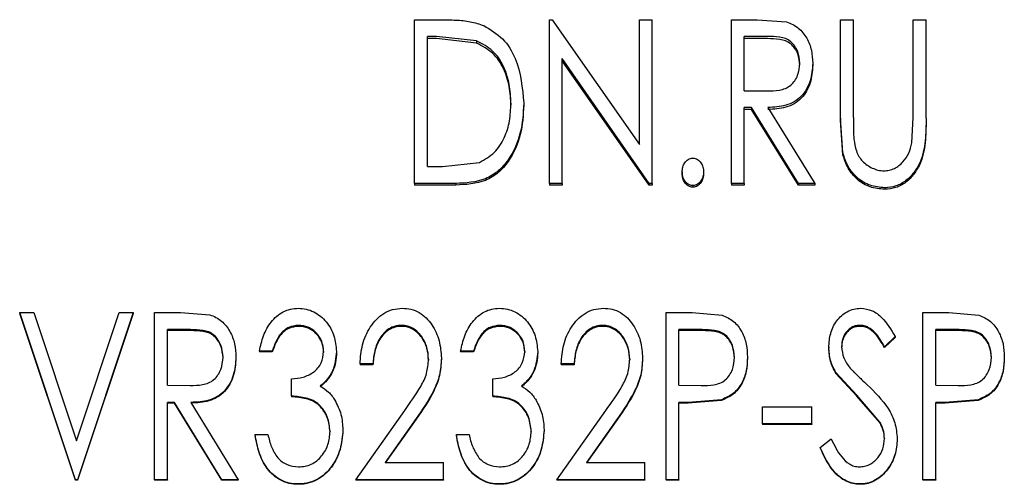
# Model space of a CAD drawing. Header units: millimetres. Extents: x 0 to 840, y 0 to 594.
# Tile 5 of 9: x 190 to 243, y 326 to 351. Entities that reach past the tile are written whole.
import ezdxf

# ---------------------------------------------------------------- set-up
doc = ezdxf.new("R2010")
doc.units = ezdxf.units.MM
doc.header["$LTSCALE"] = 2

msp = doc.modelspace()

# ---------------------------------------------------------------- linework, layer by layer
at = {"color": 7, "linetype": 'Continuous', "lineweight": 25}
for p, q in [((210.845, 341.914), (210.845, 350.743)), ((210.845, 350.743), (212.292, 350.743)), ((218.114, 341.914), (218.114, 350.743)), ((218.114, 350.743), (218.26, 350.743)), ((218.26, 350.743), (222.96, 344.023)), ((222.96, 344.023), (222.96, 350.743)), ((222.96, 350.743), (223.652, 350.743)), ((223.652, 341.914), (223.652, 350.743)), ((227.922, 350.743), (229.319, 350.743)), ((227.922, 341.914), (227.922, 350.743)), ((229.319, 350.743), (230.9, 350.624)), ((233.806, 350.743), (234.499, 350.743)), ((233.806, 345.428), (233.806, 350.743)), ((234.499, 345.471), (234.499, 350.743)), ((237.729, 345.471), (237.729, 350.743)), ((237.729, 350.743), (238.422, 350.743)), ((238.422, 345.428), (238.422, 350.743)), ((211.537, 342.826), (211.537, 349.845)), ((212.031, 349.845), (211.537, 349.845)), ((214.187, 349.599), (212.031, 349.845)), ((229.867, 349.845), (228.614, 349.845)), ((228.614, 346.913), (228.614, 349.845)), ((212.031, 349.723), (211.537, 349.723)), ((214.187, 349.478), (212.031, 349.723)), ((214.187, 349.599), (214.187, 349.478)), ((229.867, 349.723), (228.614, 349.723)), ((223.496, 341.914), (218.806, 348.644)), ((218.806, 341.914), (218.806, 348.644)), ((223.496, 341.826), (218.806, 348.527)), ((231.614, 348.283), (231.614, 348.399)), ((232.306, 348.397), (232.306, 348.281)), ((228.614, 346.913), (229.838, 346.901)), ((216.037, 346.238), (216.037, 346.131)), ((216.729, 346.236), (216.729, 346.13)), ((229.003, 346.008), (228.614, 346.008)), ((228.614, 341.914), (228.614, 346.008)), ((229.003, 345.902), (228.614, 345.902)), ((229.003, 346.008), (229.003, 345.902)), ((231.54, 341.914), (229.003, 346.008)), ((231.54, 341.826), (229.003, 345.902)), ((229.885, 346.008), (232.422, 341.914)), ((233.934, 343.561), (233.806, 345.428)), ((233.806, 345.428), (233.806, 345.326)), ((233.934, 343.466), (233.806, 345.326)), ((234.499, 345.471), (234.499, 345.368)), ((237.657, 344.096), (237.729, 345.471)), ((238.422, 345.428), (238.422, 345.326)), ((233.934, 343.561), (233.934, 343.466)), ((212.343, 342.826), (214.349, 343.052)), ((211.537, 342.826), (212.343, 342.826)), ((225.268, 342.541), (225.268, 342.451)), ((226.422, 342.541), (226.422, 342.451)), ((213.068, 341.914), (210.845, 341.914)), ((210.845, 341.914), (210.845, 341.826)), ((213.068, 341.826), (210.845, 341.826)), ((213.068, 341.914), (213.068, 341.826)), ((218.806, 341.914), (218.114, 341.914)), ((218.114, 341.914), (218.114, 341.826)), ((218.806, 341.826), (218.114, 341.826)), ((218.806, 341.914), (218.806, 341.826)), ((223.496, 341.914), (223.496, 341.826)), ((223.652, 341.914), (223.496, 341.914)), ((223.652, 341.826), (223.496, 341.826)), ((223.652, 341.914), (223.652, 341.826)), ((228.614, 341.914), (227.922, 341.914)), ((227.922, 341.914), (227.922, 341.826)), ((228.614, 341.826), (227.922, 341.826)), ((228.614, 341.914), (228.614, 341.826)), ((231.54, 341.914), (231.54, 341.826)), ((232.422, 341.914), (231.54, 341.914)), ((232.422, 341.826), (231.54, 341.826)), ((232.422, 341.914), (232.422, 341.826)), ((225.845, 341.8), (225.845, 341.713)), ((236.184, 341.685), (236.184, 341.599)), ((189.556, 334.958), (190.31, 334.958)), ((192.556, 325.946), (189.556, 334.958)), ((189.556, 334.958), (189.556, 334.901)), ((190.31, 334.958), (192.614, 328.042)), ((192.614, 328.042), (194.918, 334.958)), ((195.672, 334.958), (192.672, 325.946)), ((194.918, 334.958), (195.672, 334.958)), ((195.672, 334.958), (195.672, 334.901)), ((196.825, 334.958), (198.223, 334.958)), ((196.825, 325.946), (196.825, 334.958)), ((198.223, 334.958), (199.804, 334.835)), ((224.402, 334.958), (225.8, 334.958)), ((224.402, 325.946), (224.402, 334.958)), ((225.8, 334.958), (227.422, 334.823)), ((238.249, 334.958), (239.646, 334.958)), ((238.249, 325.946), (238.249, 334.958)), ((239.646, 334.958), (241.268, 334.823)), ((192.556, 325.928), (189.556, 334.901)), ((195.672, 334.901), (192.672, 325.928)), ((198.771, 334.036), (197.518, 334.036)), ((197.518, 331.036), (197.518, 334.036)), ((198.771, 333.983), (197.518, 333.983)), ((204.583, 334.267), (204.583, 334.213)), ((210.145, 334.267), (210.145, 334.213)), ((215.429, 334.267), (215.429, 334.213)), ((220.991, 334.267), (220.991, 334.213)), ((226.353, 334.036), (225.095, 334.036)), ((225.095, 331.036), (225.095, 334.036)), ((226.353, 333.983), (225.095, 333.983)), ((234.857, 334.267), (234.857, 334.213)), ((240.199, 334.036), (238.941, 334.036)), ((238.941, 331.036), (238.941, 334.036)), ((240.199, 333.983), (238.941, 333.983)), ((236.749, 333.667), (236.181, 333.114)), ((236.749, 333.616), (236.181, 333.065)), ((236.749, 333.667), (236.749, 333.616)), ((203.172, 332.883), (202.479, 332.883)), ((202.479, 332.883), (202.479, 332.835)), ((203.172, 332.835), (202.479, 332.835)), ((203.172, 332.883), (203.172, 332.835)), ((205.941, 332.856), (205.941, 332.808)), ((206.633, 332.852), (206.633, 332.805)), ((214.018, 332.883), (213.325, 332.883)), ((213.325, 332.883), (213.325, 332.835)), ((214.018, 332.835), (213.325, 332.835)), ((214.018, 332.883), (214.018, 332.835)), ((216.787, 332.856), (216.787, 332.808)), ((217.479, 332.852), (217.479, 332.805)), ((233.172, 333.09), (233.172, 333.042)), ((233.864, 333.128), (233.864, 333.079)), ((236.181, 333.114), (236.181, 333.065)), ((200.518, 332.509), (200.518, 332.555)), ((201.21, 332.553), (201.21, 332.507)), ((211.595, 332.443), (211.595, 332.397)), ((212.287, 332.495), (212.287, 332.449)), ((222.441, 332.443), (222.441, 332.397)), ((223.133, 332.495), (223.133, 332.449)), ((228.095, 332.496), (228.095, 332.542)), ((228.787, 332.546), (228.787, 332.5)), ((241.941, 332.496), (241.941, 332.542)), ((208.595, 332.191), (207.902, 332.191)), ((207.902, 332.191), (207.902, 332.146)), ((208.595, 332.146), (207.902, 332.146)), ((208.595, 332.191), (208.595, 332.146)), ((219.441, 332.191), (218.749, 332.191)), ((218.749, 332.191), (218.749, 332.146)), ((219.441, 332.146), (218.749, 332.146)), ((219.441, 332.191), (219.441, 332.146)), ((204.21, 330.458), (204.21, 331.382)), ((215.056, 330.458), (215.056, 331.382)), ((234.684, 330.494), (233.556, 331.72)), ((233.556, 331.72), (233.556, 331.677)), ((234.684, 330.457), (233.556, 331.677)), ((197.518, 331.036), (198.742, 331.023)), ((225.095, 331.036), (226.299, 331.016)), ((238.941, 331.036), (240.145, 331.016)), ((204.21, 330.458), (204.21, 330.421)), ((215.056, 330.458), (215.056, 330.421)), ((227.386, 330.26), (225.598, 330.111)), ((227.386, 330.223), (225.598, 330.076)), ((227.386, 330.26), (227.386, 330.223)), ((235.925, 329.056), (234.684, 330.494)), ((235.925, 329.025), (234.684, 330.457)), ((241.232, 330.26), (239.444, 330.111)), ((241.232, 330.223), (239.444, 330.076)), ((241.232, 330.26), (241.232, 330.223)), ((197.907, 330.111), (197.518, 330.111)), ((197.518, 325.946), (197.518, 330.111)), ((197.907, 330.076), (197.518, 330.076)), ((200.444, 325.946), (197.907, 330.111)), ((197.907, 330.111), (197.907, 330.076)), ((200.444, 325.928), (197.907, 330.076)), ((198.789, 330.111), (201.325, 325.946)), ((207.672, 325.946), (210.309, 329.682)), ((218.518, 325.946), (221.155, 329.682)), ((225.598, 330.111), (225.095, 330.111)), ((225.095, 325.946), (225.095, 330.111)), ((225.598, 330.076), (225.095, 330.076)), ((229.595, 329.88), (232.249, 329.88)), ((229.595, 328.955), (229.595, 329.88)), ((232.249, 328.955), (232.249, 329.88)), ((239.444, 330.111), (238.941, 330.111)), ((238.941, 325.946), (238.941, 330.111)), ((239.444, 330.076), (238.941, 330.076)), ((210.931, 329.237), (209.262, 326.872)), ((210.931, 329.205), (209.262, 326.85)), ((221.777, 329.237), (220.108, 326.872)), ((221.777, 329.205), (220.108, 326.85)), ((206.287, 328.55), (206.287, 328.521)), ((206.979, 328.628), (206.979, 328.599)), ((217.133, 328.55), (217.133, 328.521)), ((217.825, 328.628), (217.825, 328.599)), ((229.595, 328.955), (229.595, 328.924)), ((232.249, 328.955), (229.595, 328.955)), ((232.249, 328.924), (229.595, 328.924)), ((232.249, 328.955), (232.249, 328.924)), ((235.925, 329.056), (235.925, 329.025)), ((202.249, 328.377), (202.249, 328.349)), ((202.249, 328.377), (202.941, 328.377)), ((213.095, 328.377), (213.095, 328.349)), ((213.095, 328.377), (213.787, 328.377)), ((232.71, 327.688), (233.301, 328.145)), ((236.172, 328.171), (236.172, 328.143)), ((236.864, 328.158), (236.864, 328.131)), ((232.71, 327.688), (232.71, 327.663)), ((209.262, 326.872), (212.402, 326.872)), ((212.402, 325.946), (212.402, 326.872)), ((220.108, 326.872), (223.249, 326.872)), ((223.249, 325.946), (223.249, 326.872)), ((192.556, 325.946), (192.556, 325.928)), ((192.672, 325.946), (192.556, 325.946)), ((192.672, 325.928), (192.556, 325.928)), ((192.672, 325.946), (192.672, 325.928)), ((197.518, 325.946), (196.825, 325.946)), ((196.825, 325.946), (196.825, 325.928)), ((197.518, 325.928), (196.825, 325.928)), ((197.518, 325.946), (197.518, 325.928)), ((201.325, 325.946), (200.444, 325.946)), ((200.444, 325.946), (200.444, 325.928)), ((201.325, 325.928), (200.444, 325.928)), ((201.325, 325.946), (201.325, 325.928)), ((212.402, 325.946), (207.672, 325.946)), ((207.672, 325.946), (207.672, 325.928)), ((212.402, 325.928), (207.672, 325.928)), ((212.402, 325.946), (212.402, 325.928)), ((218.518, 325.946), (218.518, 325.928)), ((223.249, 325.946), (218.518, 325.946)), ((223.249, 325.928), (218.518, 325.928)), ((223.249, 325.946), (223.249, 325.928)), ((225.095, 325.946), (224.402, 325.946)), ((224.402, 325.946), (224.402, 325.928)), ((225.095, 325.928), (224.402, 325.928)), ((225.095, 325.946), (225.095, 325.928)), ((238.249, 325.946), (238.249, 325.928)), ((238.941, 325.946), (238.249, 325.946)), ((238.941, 325.928), (238.249, 325.928)), ((238.941, 325.946), (238.941, 325.928)), ((204.571, 325.714), (204.571, 325.697)), ((215.417, 325.714), (215.417, 325.697)), ((234.852, 325.714), (234.852, 325.697))]:
    msp.add_line(p, q, dxfattribs=at)
for points, knots in [([(212.292, 350.743), (212.552, 350.738), (213.071, 350.73), (213.843, 350.664), (214.329, 350.505), (214.568, 350.427)], [0, 0, 0, 0, 0.337825, 0.674875, 1, 1, 1, 1]), ([(214.568, 350.427), (214.93, 350.212), (215.654, 349.781), (216.544, 348.314), (216.655, 347.066), (216.729, 346.236)], [0, 0, 0, 0, 0.251944, 0.502442, 1, 1, 1, 1]), ([(230.9, 350.624), (231.013, 350.584), (231.238, 350.504), (231.633, 350.234), (232.011, 349.769), (232.269, 349.101), (232.294, 348.632), (232.306, 348.397)], [0, 0, 0, 0, 0.126777, 0.252967, 0.502821, 0.751371, 1, 1, 1, 1]), ([(231.614, 348.399), (231.592, 348.615), (231.56, 348.939), (231.35, 349.32), (231.136, 349.569), (230.848, 349.737), (230.417, 349.832), (230.087, 349.84), (229.867, 349.845)], [0, 0, 0, 0, 0.246332, 0.370486, 0.495096, 0.620432, 0.746751, 1, 1, 1, 1]), ([(216.037, 346.238), (216.022, 346.578), (215.992, 347.258), (215.677, 348.232), (215.107, 349.119), (214.495, 349.439), (214.187, 349.599)], [0, 0, 0, 0, 0.249678, 0.499009, 0.748779, 1, 1, 1, 1]), ([(216.037, 346.131), (216.022, 346.47), (215.992, 347.147), (215.677, 348.118), (215.107, 349.001), (214.494, 349.319), (214.187, 349.478)], [0, 0, 0, 0, 0.249372, 0.498493, 0.748311, 1, 1, 1, 1]), ([(231.614, 348.283), (231.592, 348.498), (231.56, 348.821), (231.35, 349.201), (231.136, 349.448), (230.848, 349.616), (230.417, 349.71), (230.087, 349.718), (229.867, 349.723)], [0, 0, 0, 0, 0.24577, 0.369745, 0.494294, 0.619733, 0.746264, 1, 1, 1, 1]), ([(229.838, 346.901), (230.063, 346.906), (230.401, 346.914), (230.84, 347.024), (231.129, 347.199), (231.352, 347.448), (231.56, 347.843), (231.592, 348.176), (231.614, 348.399)], [0, 0, 0, 0, 0.252955, 0.379156, 0.504626, 0.627658, 0.751103, 1, 1, 1, 1]), ([(232.306, 348.397), (232.284, 348.075), (232.251, 347.592), (231.988, 347), (231.703, 346.603), (231.317, 346.297), (230.706, 346.047), (230.214, 346.023), (229.885, 346.008)], [0, 0, 0, 0, 0.24701, 0.371331, 0.4961, 0.621899, 0.74747, 1, 1, 1, 1]), ([(232.306, 348.281), (232.284, 347.961), (232.251, 347.479), (231.988, 346.89), (231.703, 346.495), (231.317, 346.19), (230.706, 345.942), (230.214, 345.918), (229.885, 345.902)], [0, 0, 0, 0, 0.2464906, 0.3706267, 0.4953144, 0.621102, 0.7469355, 1, 1, 1, 1]), ([(216.729, 346.236), (216.698, 345.703), (216.636, 344.635), (216.078, 343.384), (215.384, 342.558), (214.439, 341.986), (213.616, 341.943), (213.068, 341.914)], [0, 0, 0, 0, 0.2481421, 0.4970369, 0.6226046, 0.7483549, 1, 1, 1, 1]), ([(216.729, 346.13), (216.698, 345.599), (216.636, 344.535), (216.078, 343.29), (215.383, 342.467), (214.438, 341.898), (213.616, 341.855), (213.068, 341.826)], [0, 0, 0, 0, 0.2476821, 0.4962832, 0.6218511, 0.7477633, 1, 1, 1, 1]), ([(214.349, 343.052), (214.632, 343.211), (215.196, 343.528), (215.713, 344.368), (215.998, 345.283), (216.024, 345.92), (216.037, 346.238)], [0, 0, 0, 0, 0.250986, 0.501248, 0.750835, 1, 1, 1, 1]), ([(234.499, 345.471), (234.498, 345.275), (234.498, 345.066), (234.504, 344.774), (234.507, 344.578), (234.52, 344.394), (234.527, 344.293)], [0, 0, 0, 0, 0.499761, 0.530767, 0.743064, 1, 1, 1, 1]), ([(238.422, 345.428), (238.413, 345.024), (238.396, 344.216), (238.205, 343.197), (237.774, 342.498), (237.352, 342.05), (236.803, 341.736), (236.391, 341.702), (236.184, 341.685)], [0, 0, 0, 0, 0.249001, 0.49781, 0.622967, 0.748436, 0.874021, 1, 1, 1, 1]), ([(238.422, 345.326), (238.413, 344.923), (238.397, 344.119), (238.205, 343.104), (237.774, 342.408), (237.351, 341.961), (236.803, 341.65), (236.391, 341.616), (236.184, 341.599)], [0, 0, 0, 0, 0.248644, 0.497154, 0.622278, 0.747833, 0.873661, 1, 1, 1, 1]), ([(234.527, 344.293), (234.559, 344.08), (234.607, 343.761), (234.786, 343.368), (235.05, 343.025), (235.415, 342.776), (235.77, 342.643), (235.984, 342.604), (236.092, 342.6), (236.146, 342.598)], [0, 0, 0, 0, 0.248394, 0.373004, 0.497939, 0.747997, 0.873849, 0.936892, 1, 1, 1, 1]), ([(236.146, 342.598), (236.243, 342.604), (236.437, 342.617), (236.801, 342.754), (237.192, 343.048), (237.51, 343.54), (237.608, 343.911), (237.657, 344.096)], [0, 0, 0, 0, 0.126091, 0.251974, 0.501869, 0.751123, 1, 1, 1, 1]), ([(236.184, 341.685), (235.917, 341.708), (235.384, 341.753), (234.691, 342.185), (234.174, 342.804), (234.014, 343.309), (233.934, 343.561)], [0, 0, 0, 0, 0.251247, 0.501582, 0.751153, 1, 1, 1, 1]), ([(236.184, 341.599), (235.917, 341.622), (235.384, 341.667), (234.691, 342.096), (234.174, 342.712), (234.014, 343.215), (233.934, 343.466)], [0, 0, 0, 0, 0.251698, 0.502228, 0.751623, 1, 1, 1, 1]), ([(225.268, 342.541), (225.273, 342.628), (225.284, 342.801), (225.381, 343.002), (225.491, 343.136), (225.594, 343.218), (225.714, 343.271), (225.801, 343.278), (225.845, 343.282)], [0, 0, 0, 0, 0.248963, 0.497766, 0.629252, 0.748309, 0.873914, 1, 1, 1, 1]), ([(225.845, 343.282), (225.888, 343.278), (225.976, 343.271), (226.095, 343.218), (226.197, 343.136), (226.307, 343.001), (226.407, 342.801), (226.417, 342.628), (226.422, 342.541)], [0, 0, 0, 0, 0.126083, 0.251629, 0.371099, 0.502192, 0.751064, 1, 1, 1, 1]), ([(225.845, 341.8), (225.801, 341.803), (225.714, 341.81), (225.595, 341.865), (225.492, 341.946), (225.382, 342.081), (225.285, 342.281), (225.273, 342.454), (225.268, 342.541)], [0, 0, 0, 0, 0.125964, 0.251558, 0.371956, 0.502127, 0.751106, 1, 1, 1, 1]), ([(225.845, 341.713), (225.801, 341.716), (225.714, 341.723), (225.595, 341.778), (225.492, 341.859), (225.382, 341.993), (225.285, 342.192), (225.273, 342.365), (225.268, 342.451)], [0, 0, 0, 0, 0.126281, 0.252111, 0.372572, 0.502797, 0.751531, 1, 1, 1, 1]), ([(226.422, 342.541), (226.416, 342.454), (226.406, 342.281), (226.306, 342.082), (226.197, 341.947), (226.095, 341.865), (225.976, 341.81), (225.888, 341.803), (225.845, 341.8)], [0, 0, 0, 0, 0.248863, 0.497912, 0.627456, 0.748493, 0.87404, 1, 1, 1, 1]), ([(226.422, 342.451), (226.416, 342.365), (226.406, 342.192), (226.306, 341.994), (226.197, 341.86), (226.095, 341.778), (225.976, 341.723), (225.888, 341.716), (225.845, 341.713)], [0, 0, 0, 0, 0.248439, 0.497249, 0.62675, 0.74794, 0.873722, 1, 1, 1, 1]), ([(202.479, 332.883), (202.542, 333.16), (202.666, 333.712), (203.009, 334.35), (203.401, 334.761), (203.752, 335.004), (204.151, 335.16), (204.434, 335.179), (204.576, 335.188)], [0, 0, 0, 0, 0.250232, 0.499814, 0.627396, 0.749952, 0.874934, 1, 1, 1, 1]), ([(204.576, 335.188), (204.72, 335.179), (205.009, 335.161), (205.415, 335), (205.78, 334.767), (206.191, 334.362), (206.547, 333.713), (206.604, 333.14), (206.633, 332.852)], [0, 0, 0, 0, 0.125249, 0.250455, 0.375669, 0.500837, 0.750298, 1, 1, 1, 1]), ([(207.902, 332.191), (207.928, 332.539), (207.98, 333.234), (208.337, 334.05), (208.769, 334.597), (209.174, 334.93), (209.655, 335.151), (210.003, 335.175), (210.178, 335.188)], [0, 0, 0, 0, 0.250285, 0.499819, 0.626569, 0.749993, 0.874961, 1, 1, 1, 1]), ([(210.178, 335.188), (210.336, 335.178), (210.654, 335.157), (211.102, 334.974), (211.48, 334.678), (211.874, 334.18), (212.222, 333.449), (212.265, 332.813), (212.287, 332.495)], [0, 0, 0, 0, 0.1251466, 0.2501772, 0.3751893, 0.5003363, 0.7499366, 1, 1, 1, 1]), ([(213.325, 332.883), (213.388, 333.16), (213.512, 333.712), (213.855, 334.35), (214.247, 334.761), (214.598, 335.004), (214.997, 335.16), (215.28, 335.179), (215.422, 335.188)], [0, 0, 0, 0, 0.250232, 0.499814, 0.627396, 0.749952, 0.874934, 1, 1, 1, 1]), ([(215.422, 335.188), (215.566, 335.179), (215.855, 335.161), (216.261, 335), (216.626, 334.767), (217.037, 334.362), (217.393, 333.713), (217.451, 333.14), (217.479, 332.852)], [0, 0, 0, 0, 0.125249, 0.250455, 0.375669, 0.500837, 0.750298, 1, 1, 1, 1]), ([(218.749, 332.191), (218.774, 332.539), (218.826, 333.234), (219.183, 334.05), (219.615, 334.597), (220.02, 334.93), (220.501, 335.151), (220.85, 335.175), (221.024, 335.188)], [0, 0, 0, 0, 0.250285, 0.499819, 0.626569, 0.749993, 0.874961, 1, 1, 1, 1]), ([(221.024, 335.188), (221.183, 335.178), (221.5, 335.157), (221.948, 334.974), (222.326, 334.678), (222.72, 334.18), (223.069, 333.449), (223.112, 332.813), (223.133, 332.495)], [0, 0, 0, 0, 0.1251466, 0.2501772, 0.3751893, 0.5003363, 0.7499366, 1, 1, 1, 1]), ([(233.172, 333.09), (233.19, 333.342), (233.226, 333.844), (233.507, 334.426), (233.849, 334.797), (234.159, 335.013), (234.512, 335.163), (234.764, 335.179), (234.89, 335.188)], [0, 0, 0, 0, 0.24999, 0.499436, 0.62453, 0.749657, 0.87477, 1, 1, 1, 1]), ([(234.89, 335.188), (235.101, 335.161), (235.523, 335.107), (236.215, 334.579), (236.535, 334.032), (236.749, 333.667)], [0, 0, 0, 0, 0.249338, 0.499236, 1, 1, 1, 1]), ([(199.804, 334.835), (199.917, 334.794), (200.143, 334.712), (200.538, 334.434), (200.916, 333.957), (201.173, 333.273), (201.198, 332.793), (201.21, 332.553)], [0, 0, 0, 0, 0.1251736, 0.2503285, 0.4998514, 0.7496373, 1, 1, 1, 1]), ([(227.422, 334.823), (227.639, 334.722), (228.073, 334.521), (228.508, 333.933), (228.754, 333.259), (228.776, 332.784), (228.787, 332.546)], [0, 0, 0, 0, 0.249272, 0.499144, 0.749271, 1, 1, 1, 1]), ([(241.268, 334.823), (241.485, 334.722), (241.919, 334.521), (242.354, 333.933), (242.6, 333.259), (242.622, 332.784), (242.633, 332.546)], [0, 0, 0, 0, 0.249272, 0.499142, 0.74927, 1, 1, 1, 1]), ([(200.518, 332.555), (200.496, 332.776), (200.464, 333.107), (200.255, 333.498), (200.041, 333.752), (199.753, 333.926), (199.321, 334.023), (198.991, 334.031), (198.771, 334.036)], [0, 0, 0, 0, 0.249311, 0.374477, 0.499453, 0.624267, 0.749425, 1, 1, 1, 1]), ([(200.518, 332.509), (200.496, 332.728), (200.464, 333.058), (200.255, 333.448), (200.041, 333.701), (199.753, 333.873), (199.321, 333.97), (198.991, 333.978), (198.771, 333.983)], [0, 0, 0, 0, 0.248749, 0.373734, 0.498648, 0.623563, 0.748934, 1, 1, 1, 1]), ([(204.583, 334.267), (204.405, 334.246), (204.138, 334.216), (203.832, 334.026), (203.45, 333.65), (203.295, 333.223), (203.172, 332.883)], [0, 0, 0, 0, 0.249507, 0.373165, 0.500345, 1, 1, 1, 1]), ([(204.583, 334.213), (204.405, 334.192), (204.138, 334.162), (203.832, 333.973), (203.45, 333.6), (203.295, 333.174), (203.172, 332.835)], [0, 0, 0, 0, 0.250012, 0.373771, 0.50099, 1, 1, 1, 1]), ([(205.941, 332.856), (205.924, 333.038), (205.89, 333.403), (205.626, 333.793), (205.358, 334.036), (205.041, 334.224), (204.766, 334.249), (204.583, 334.267)], [0, 0, 0, 0, 0.249832, 0.499522, 0.62488, 0.75027, 1, 1, 1, 1]), ([(205.941, 332.808), (205.924, 332.99), (205.89, 333.354), (205.626, 333.741), (205.358, 333.983), (205.041, 334.17), (204.766, 334.196), (204.583, 334.213)], [0, 0, 0, 0, 0.249334, 0.49881, 0.624208, 0.749745, 1, 1, 1, 1]), ([(210.145, 334.267), (210.025, 334.258), (209.786, 334.241), (209.452, 334.09), (209.177, 333.856), (208.885, 333.475), (208.666, 332.905), (208.619, 332.429), (208.595, 332.191)], [0, 0, 0, 0, 0.125005, 0.249922, 0.374883, 0.499964, 0.749634, 1, 1, 1, 1]), ([(210.145, 334.213), (210.025, 334.204), (209.786, 334.187), (209.452, 334.037), (209.177, 333.804), (208.885, 333.425), (208.666, 332.857), (208.619, 332.383), (208.595, 332.146)], [0, 0, 0, 0, 0.12533, 0.250493, 0.375565, 0.500638, 0.750038, 1, 1, 1, 1]), ([(211.595, 332.443), (211.58, 332.659), (211.549, 333.09), (211.301, 333.582), (211.025, 333.913), (210.769, 334.112), (210.468, 334.244), (210.253, 334.259), (210.145, 334.267)], [0, 0, 0, 0, 0.250055, 0.499628, 0.624846, 0.749931, 0.874884, 1, 1, 1, 1]), ([(211.595, 332.397), (211.58, 332.612), (211.549, 333.042), (211.301, 333.532), (211.025, 333.86), (210.769, 334.06), (210.518, 334.165), (210.307, 334.207), (210.199, 334.211), (210.145, 334.213)], [0, 0, 0, 0, 0.249559, 0.498828, 0.624019, 0.749191, 0.874352, 0.93716, 1, 1, 1, 1]), ([(215.429, 334.267), (215.251, 334.246), (214.984, 334.216), (214.678, 334.026), (214.296, 333.65), (214.141, 333.223), (214.018, 332.883)], [0, 0, 0, 0, 0.249507, 0.373165, 0.500345, 1, 1, 1, 1]), ([(215.429, 334.213), (215.251, 334.192), (214.984, 334.162), (214.678, 333.973), (214.296, 333.6), (214.141, 333.174), (214.018, 332.835)], [0, 0, 0, 0, 0.250012, 0.373771, 0.50099, 1, 1, 1, 1]), ([(216.787, 332.856), (216.77, 333.038), (216.736, 333.403), (216.472, 333.793), (216.204, 334.036), (215.887, 334.224), (215.612, 334.249), (215.429, 334.267)], [0, 0, 0, 0, 0.249832, 0.499522, 0.62488, 0.75027, 1, 1, 1, 1]), ([(216.787, 332.808), (216.77, 332.99), (216.736, 333.354), (216.472, 333.741), (216.204, 333.983), (215.887, 334.17), (215.612, 334.196), (215.429, 334.213)], [0, 0, 0, 0, 0.249334, 0.49881, 0.624208, 0.749745, 1, 1, 1, 1]), ([(220.991, 334.267), (220.871, 334.258), (220.632, 334.241), (220.298, 334.09), (220.023, 333.856), (219.731, 333.475), (219.512, 332.905), (219.465, 332.429), (219.441, 332.191)], [0, 0, 0, 0, 0.125005, 0.249922, 0.374883, 0.499964, 0.749634, 1, 1, 1, 1]), ([(220.991, 334.213), (220.871, 334.204), (220.632, 334.187), (220.299, 334.037), (220.023, 333.804), (219.731, 333.425), (219.512, 332.857), (219.465, 332.383), (219.441, 332.146)], [0, 0, 0, 0, 0.12533, 0.250493, 0.375565, 0.500638, 0.750038, 1, 1, 1, 1]), ([(222.441, 332.443), (222.426, 332.659), (222.395, 333.09), (222.147, 333.582), (221.872, 333.913), (221.615, 334.112), (221.315, 334.244), (221.099, 334.259), (220.991, 334.267)], [0, 0, 0, 0, 0.250055, 0.499628, 0.624846, 0.749931, 0.874884, 1, 1, 1, 1]), ([(222.441, 332.397), (222.426, 332.612), (222.395, 333.042), (222.147, 333.532), (221.871, 333.86), (221.615, 334.06), (221.364, 334.165), (221.153, 334.207), (221.045, 334.211), (220.991, 334.213)], [0, 0, 0, 0, 0.249559, 0.498828, 0.624019, 0.749191, 0.874352, 0.93716, 1, 1, 1, 1]), ([(228.095, 332.542), (228.073, 332.763), (228.041, 333.095), (227.835, 333.489), (227.624, 333.747), (227.337, 333.922), (226.905, 334.023), (226.574, 334.031), (226.353, 334.036)], [0, 0, 0, 0, 0.249348, 0.374503, 0.499502, 0.624286, 0.749451, 1, 1, 1, 1]), ([(228.095, 332.496), (228.073, 332.716), (228.041, 333.047), (227.835, 333.438), (227.624, 333.695), (227.337, 333.87), (226.904, 333.97), (226.574, 333.978), (226.353, 333.983)], [0, 0, 0, 0, 0.24879, 0.373761, 0.498694, 0.623578, 0.748956, 1, 1, 1, 1]), ([(234.857, 334.267), (234.787, 334.263), (234.646, 334.257), (234.446, 334.186), (234.267, 334.072), (234.069, 333.87), (233.934, 333.614), (233.873, 333.339), (233.867, 333.199), (233.864, 333.128)], [0, 0, 0, 0, 0.125266, 0.250291, 0.3727, 0.500423, 0.749582, 0.874718, 1, 1, 1, 1]), ([(234.857, 334.213), (234.787, 334.209), (234.646, 334.203), (234.446, 334.133), (234.267, 334.019), (234.07, 333.818), (233.934, 333.563), (233.873, 333.289), (233.867, 333.149), (233.864, 333.079)], [0, 0, 0, 0, 0.125563, 0.250832, 0.373343, 0.501129, 0.75004, 0.874958, 1, 1, 1, 1]), ([(236.181, 333.114), (236.025, 333.38), (235.792, 333.78), (235.378, 334.139), (235.088, 334.251), (234.934, 334.261), (234.857, 334.267)], [0, 0, 0, 0, 0.5005435, 0.7496916, 0.8747833, 1, 1, 1, 1]), ([(236.181, 333.065), (236.025, 333.33), (235.792, 333.728), (235.378, 334.086), (235.088, 334.197), (234.934, 334.208), (234.857, 334.213)], [0, 0, 0, 0, 0.50005, 0.749268, 0.874542, 1, 1, 1, 1]), ([(241.941, 332.542), (241.919, 332.763), (241.887, 333.095), (241.681, 333.489), (241.47, 333.747), (241.183, 333.922), (240.751, 334.023), (240.42, 334.031), (240.199, 334.036)], [0, 0, 0, 0, 0.2493467, 0.3745009, 0.4994995, 0.6242827, 0.7494472, 1, 1, 1, 1]), ([(241.941, 332.496), (241.919, 332.716), (241.887, 333.047), (241.681, 333.438), (241.47, 333.695), (241.183, 333.87), (240.751, 333.97), (240.42, 333.978), (240.199, 333.983)], [0, 0, 0, 0, 0.248789, 0.373759, 0.498692, 0.623574, 0.748952, 1, 1, 1, 1]), ([(204.21, 331.382), (204.422, 331.399), (204.846, 331.432), (205.331, 331.678), (205.646, 331.962), (205.875, 332.326), (205.915, 332.644), (205.941, 332.856)], [0, 0, 0, 0, 0.2502729, 0.5003124, 0.6256716, 0.7509397, 1, 1, 1, 1]), ([(206.633, 332.852), (206.598, 332.495), (206.546, 331.959), (206.202, 331.432), (205.964, 331.169), (205.827, 331.056), (205.759, 331)], [0, 0, 0, 0, 0.49836, 0.748896, 0.874424, 1, 1, 1, 1]), ([(206.633, 332.805), (206.625, 332.628), (206.607, 332.275), (206.442, 331.766), (206.203, 331.39), (205.964, 331.129), (205.827, 331.017), (205.759, 330.96)], [0, 0, 0, 0, 0.249773, 0.499478, 0.749329, 0.87461, 1, 1, 1, 1]), ([(215.056, 331.382), (215.268, 331.399), (215.692, 331.432), (216.177, 331.678), (216.492, 331.962), (216.722, 332.326), (216.761, 332.644), (216.787, 332.856)], [0, 0, 0, 0, 0.2502729, 0.5003124, 0.6256716, 0.7509397, 1, 1, 1, 1]), ([(217.479, 332.852), (217.445, 332.495), (217.392, 331.959), (217.048, 331.432), (216.81, 331.169), (216.673, 331.056), (216.605, 331)], [0, 0, 0, 0, 0.49836, 0.748896, 0.874424, 1, 1, 1, 1]), ([(217.479, 332.805), (217.471, 332.628), (217.454, 332.275), (217.288, 331.766), (217.049, 331.39), (216.81, 331.129), (216.673, 331.017), (216.605, 330.96)], [0, 0, 0, 0, 0.249773, 0.499478, 0.749329, 0.87461, 1, 1, 1, 1]), ([(233.556, 331.72), (233.444, 331.935), (233.22, 332.365), (233.188, 332.849), (233.172, 333.09)], [0, 0, 0, 0, 0.50018, 1, 1, 1, 1]), ([(233.556, 331.677), (233.444, 331.891), (233.22, 332.319), (233.188, 332.801), (233.172, 333.042)], [0, 0, 0, 0, 0.500331, 1, 1, 1, 1]), ([(233.864, 333.128), (233.886, 332.914), (233.93, 332.485), (234.188, 332.139), (234.316, 331.965)], [0, 0, 0, 0, 0.499328, 1, 1, 1, 1]), ([(198.742, 331.023), (198.967, 331.029), (199.305, 331.037), (199.744, 331.149), (200.034, 331.329), (200.256, 331.583), (200.464, 331.987), (200.496, 332.327), (200.518, 332.555)], [0, 0, 0, 0, 0.250437, 0.375564, 0.500508, 0.623777, 0.748128, 1, 1, 1, 1]), ([(201.21, 332.553), (201.188, 332.224), (201.155, 331.731), (200.892, 331.125), (200.608, 330.72), (200.222, 330.407), (199.611, 330.152), (199.118, 330.128), (198.789, 330.111)], [0, 0, 0, 0, 0.249769, 0.374994, 0.500118, 0.62555, 0.750142, 1, 1, 1, 1]), ([(201.21, 332.507), (201.188, 332.179), (201.155, 331.688), (200.892, 331.085), (200.608, 330.682), (200.222, 330.37), (199.611, 330.116), (199.118, 330.092), (198.789, 330.076)], [0, 0, 0, 0, 0.249251, 0.374292, 0.499332, 0.624755, 0.749606, 1, 1, 1, 1]), ([(210.309, 329.682), (210.612, 330.1), (211.065, 330.727), (211.536, 331.665), (211.575, 332.184), (211.595, 332.443)], [0, 0, 0, 0, 0.500777, 0.7505593, 1, 1, 1, 1]), ([(212.287, 332.495), (212.269, 332.195), (212.234, 331.595), (211.779, 330.472), (211.27, 329.731), (210.931, 329.237)], [0, 0, 0, 0, 0.249697, 0.499482, 1, 1, 1, 1]), ([(212.287, 332.449), (212.269, 332.151), (212.234, 331.553), (211.779, 330.434), (211.27, 329.697), (210.931, 329.205)], [0, 0, 0, 0, 0.249522, 0.499252, 1, 1, 1, 1]), ([(221.155, 329.682), (221.458, 330.1), (221.911, 330.727), (222.382, 331.665), (222.421, 332.184), (222.441, 332.443)], [0, 0, 0, 0, 0.500777, 0.7505593, 1, 1, 1, 1]), ([(223.133, 332.495), (223.116, 332.195), (223.081, 331.595), (222.625, 330.472), (222.117, 329.731), (221.777, 329.237)], [0, 0, 0, 0, 0.249697, 0.499482, 1, 1, 1, 1]), ([(223.133, 332.449), (223.116, 332.151), (223.081, 331.553), (222.625, 330.434), (222.117, 329.697), (221.777, 329.205)], [0, 0, 0, 0, 0.249522, 0.499252, 1, 1, 1, 1]), ([(226.299, 331.016), (226.525, 331.022), (226.865, 331.031), (227.308, 331.136), (227.605, 331.311), (227.827, 331.571), (228.041, 331.974), (228.073, 332.315), (228.095, 332.542)], [0, 0, 0, 0, 0.250449, 0.375586, 0.500472, 0.625462, 0.750636, 1, 1, 1, 1]), ([(228.787, 332.546), (228.776, 332.306), (228.754, 331.825), (228.51, 331.138), (228.055, 330.547), (227.608, 330.355), (227.386, 330.26)], [0, 0, 0, 0, 0.249803, 0.499369, 0.751813, 1, 1, 1, 1]), ([(228.787, 332.5), (228.776, 332.26), (228.754, 331.782), (228.51, 331.097), (228.054, 330.509), (227.608, 330.318), (227.386, 330.223)], [0, 0, 0, 0, 0.249577, 0.499107, 0.751405, 1, 1, 1, 1]), ([(240.145, 331.016), (240.372, 331.022), (240.711, 331.031), (241.154, 331.136), (241.451, 331.311), (241.673, 331.571), (241.887, 331.974), (241.919, 332.315), (241.941, 332.542)], [0, 0, 0, 0, 0.250454, 0.375584, 0.50047, 0.625463, 0.750637, 1, 1, 1, 1]), ([(242.633, 332.546), (242.622, 332.306), (242.6, 331.825), (242.356, 331.138), (241.901, 330.547), (241.454, 330.355), (241.232, 330.26)], [0, 0, 0, 0, 0.249802, 0.49937, 0.751809, 1, 1, 1, 1]), ([(242.633, 332.5), (242.622, 332.26), (242.6, 331.782), (242.356, 331.097), (241.9, 330.509), (241.454, 330.318), (241.232, 330.223)], [0, 0, 0, 0, 0.249576, 0.499104, 0.751401, 1, 1, 1, 1]), ([(234.316, 331.965), (234.39, 331.887), (234.468, 331.804), (234.62, 331.653), (234.751, 331.526), (234.982, 331.31), (235.139, 331.164), (235.241, 331.068)], [0, 0, 0, 0, 0.2498907, 0.2637815, 0.4999075, 0.6753841, 1, 1, 1, 1]), ([(205.759, 331), (205.914, 330.898), (206.148, 330.745), (206.393, 330.464), (206.494, 330.308), (206.545, 330.231)], [0, 0, 0, 0, 0.499224, 0.749515, 1, 1, 1, 1]), ([(216.605, 331), (216.761, 330.898), (216.994, 330.745), (217.239, 330.464), (217.34, 330.308), (217.391, 330.231)], [0, 0, 0, 0, 0.499224, 0.749515, 1, 1, 1, 1]), ([(235.241, 331.068), (235.651, 330.666), (236.266, 330.062), (236.782, 329.016), (236.836, 328.444), (236.864, 328.158)], [0, 0, 0, 0, 0.499886, 0.749987, 1, 1, 1, 1]), ([(206.287, 328.55), (206.259, 328.816), (206.216, 329.216), (205.962, 329.687), (205.707, 329.995), (205.378, 330.227), (204.871, 330.395), (204.474, 330.433), (204.21, 330.458)], [0, 0, 0, 0, 0.249484, 0.37478, 0.499834, 0.624818, 0.749832, 1, 1, 1, 1]), ([(206.287, 328.521), (206.259, 328.786), (206.216, 329.184), (205.961, 329.653), (205.707, 329.96), (205.378, 330.191), (204.871, 330.358), (204.474, 330.396), (204.21, 330.421)], [0, 0, 0, 0, 0.248946, 0.374072, 0.499065, 0.624129, 0.749339, 1, 1, 1, 1]), ([(206.545, 330.231), (206.673, 329.979), (206.93, 329.475), (206.963, 328.911), (206.979, 328.628)], [0, 0, 0, 0, 0.499682, 1, 1, 1, 1]), ([(217.133, 328.55), (217.105, 328.816), (217.063, 329.216), (216.808, 329.687), (216.553, 329.995), (216.224, 330.227), (215.717, 330.395), (215.32, 330.433), (215.056, 330.458)], [0, 0, 0, 0, 0.249484, 0.37478, 0.499834, 0.624818, 0.749832, 1, 1, 1, 1]), ([(217.133, 328.521), (217.105, 328.786), (217.063, 329.184), (216.808, 329.653), (216.553, 329.96), (216.224, 330.191), (215.717, 330.358), (215.32, 330.396), (215.056, 330.421)], [0, 0, 0, 0, 0.248946, 0.374072, 0.499065, 0.624129, 0.749339, 1, 1, 1, 1]), ([(217.391, 330.231), (217.519, 329.979), (217.777, 329.475), (217.809, 328.911), (217.825, 328.628)], [0, 0, 0, 0, 0.4996798, 1, 1, 1, 1]), ([(206.979, 328.628), (206.949, 328.278), (206.888, 327.577), (206.49, 326.772), (206.024, 326.247), (205.591, 325.941), (205.178, 325.785), (204.833, 325.723), (204.658, 325.717), (204.571, 325.714)], [0, 0, 0, 0, 0.250048, 0.49988, 0.625023, 0.750036, 0.874924, 0.937441, 1, 1, 1, 1]), ([(206.979, 328.599), (206.949, 328.25), (206.888, 327.552), (206.49, 326.75), (206.023, 326.228), (205.591, 325.923), (205.178, 325.768), (204.833, 325.706), (204.658, 325.7), (204.571, 325.697)], [0, 0, 0, 0, 0.249604, 0.499183, 0.624339, 0.749486, 0.874619, 0.937285, 1, 1, 1, 1]), ([(204.583, 326.64), (204.702, 326.647), (204.94, 326.659), (205.282, 326.77), (205.588, 326.96), (205.92, 327.302), (206.226, 327.834), (206.267, 328.311), (206.287, 328.55)], [0, 0, 0, 0, 0.125056, 0.249997, 0.374137, 0.500211, 0.75, 1, 1, 1, 1]), ([(217.825, 328.628), (217.795, 328.278), (217.734, 327.577), (217.337, 326.772), (216.87, 326.247), (216.437, 325.941), (216.024, 325.785), (215.679, 325.723), (215.504, 325.717), (215.417, 325.714)], [0, 0, 0, 0, 0.250047, 0.49988, 0.625023, 0.750036, 0.874924, 0.937441, 1, 1, 1, 1]), ([(217.825, 328.599), (217.795, 328.25), (217.734, 327.552), (217.336, 326.75), (216.869, 326.228), (216.437, 325.923), (216.024, 325.768), (215.679, 325.706), (215.504, 325.7), (215.417, 325.697)], [0, 0, 0, 0, 0.249604, 0.499184, 0.62434, 0.749487, 0.874619, 0.937285, 1, 1, 1, 1]), ([(215.429, 326.64), (215.548, 326.647), (215.786, 326.659), (216.128, 326.77), (216.434, 326.96), (216.766, 327.302), (217.072, 327.834), (217.113, 328.311), (217.133, 328.55)], [0, 0, 0, 0, 0.125056, 0.249997, 0.374137, 0.500211, 0.75, 1, 1, 1, 1]), ([(236.172, 328.171), (236.16, 328.326), (236.142, 328.559), (236.032, 328.851), (235.961, 328.988), (235.925, 329.056)], [0, 0, 0, 0, 0.499584, 0.749755, 1, 1, 1, 1]), ([(236.172, 328.143), (236.16, 328.298), (236.142, 328.53), (236.032, 328.82), (235.961, 328.957), (235.925, 329.025)], [0, 0, 0, 0, 0.4994304, 0.7496293, 1, 1, 1, 1]), ([(204.571, 325.714), (204.409, 325.723), (204.084, 325.741), (203.624, 325.914), (203.219, 326.19), (202.783, 326.675), (202.424, 327.419), (202.307, 328.057), (202.249, 328.377)], [0, 0, 0, 0, 0.124839, 0.249662, 0.37456, 0.499657, 0.749478, 1, 1, 1, 1]), ([(204.571, 325.697), (204.409, 325.706), (204.084, 325.724), (203.624, 325.897), (203.22, 326.171), (202.783, 326.653), (202.424, 327.395), (202.307, 328.03), (202.249, 328.349)], [0, 0, 0, 0, 0.1251392, 0.2502049, 0.3752363, 0.5003412, 0.7499049, 1, 1, 1, 1]), ([(202.941, 328.377), (202.99, 328.152), (203.09, 327.704), (203.34, 327.32), (203.465, 327.129)], [0, 0, 0, 0, 0.501123, 1, 1, 1, 1]), ([(215.417, 325.714), (215.255, 325.723), (214.93, 325.741), (214.47, 325.914), (214.066, 326.19), (213.629, 326.675), (213.27, 327.419), (213.153, 328.057), (213.095, 328.377)], [0, 0, 0, 0, 0.124839, 0.249662, 0.37456, 0.499657, 0.749478, 1, 1, 1, 1]), ([(215.417, 325.697), (215.255, 325.706), (214.931, 325.724), (214.47, 325.897), (214.066, 326.171), (213.63, 326.653), (213.27, 327.395), (213.153, 328.03), (213.095, 328.349)], [0, 0, 0, 0, 0.1251392, 0.2502049, 0.3752363, 0.5003412, 0.7499049, 1, 1, 1, 1]), ([(213.787, 328.377), (213.837, 328.152), (213.936, 327.704), (214.187, 327.32), (214.312, 327.129)], [0, 0, 0, 0, 0.5011271, 1, 1, 1, 1]), ([(233.301, 328.145), (233.465, 327.803), (233.71, 327.291), (234.195, 326.831), (234.537, 326.663), (234.725, 326.648), (234.819, 326.64)], [0, 0, 0, 0, 0.500442, 0.750141, 0.875084, 1, 1, 1, 1]), ([(234.819, 326.64), (234.913, 326.646), (235.103, 326.658), (235.371, 326.76), (235.613, 326.912), (235.885, 327.176), (236.119, 327.603), (236.154, 327.981), (236.172, 328.171)], [0, 0, 0, 0, 0.1242912, 0.2501487, 0.3758366, 0.5003545, 0.7499484, 1, 1, 1, 1]), ([(236.864, 328.158), (236.841, 327.864), (236.796, 327.278), (236.439, 326.618), (236.055, 326.177), (235.7, 325.914), (235.358, 325.776), (235.071, 325.72), (234.925, 325.716), (234.852, 325.714)], [0, 0, 0, 0, 0.250063, 0.499809, 0.625037, 0.75006, 0.874917, 0.937444, 1, 1, 1, 1]), ([(236.864, 328.131), (236.841, 327.838), (236.796, 327.254), (236.439, 326.597), (236.055, 326.159), (235.7, 325.896), (235.358, 325.759), (235.071, 325.704), (234.925, 325.7), (234.852, 325.697)], [0, 0, 0, 0, 0.249621, 0.499132, 0.62437, 0.749517, 0.874612, 0.937288, 1, 1, 1, 1]), ([(234.852, 325.714), (234.723, 325.722), (234.464, 325.738), (233.975, 325.917), (233.251, 326.496), (232.927, 327.211), (232.71, 327.688)], [0, 0, 0, 0, 0.125106, 0.250238, 0.499712, 1, 1, 1, 1]), ([(234.852, 325.697), (234.723, 325.705), (234.464, 325.722), (233.976, 325.9), (233.252, 326.475), (232.927, 327.187), (232.71, 327.663)], [0, 0, 0, 0, 0.125362, 0.250696, 0.50029, 1, 1, 1, 1]), ([(203.465, 327.129), (203.54, 327.055), (203.689, 326.907), (204.057, 326.694), (204.373, 326.662), (204.583, 326.64)], [0, 0, 0, 0, 0.25103, 0.501537, 1, 1, 1, 1]), ([(214.312, 327.129), (214.386, 327.055), (214.535, 326.907), (214.904, 326.694), (215.219, 326.662), (215.429, 326.64)], [0, 0, 0, 0, 0.25103, 0.501537, 1, 1, 1, 1])]:
    msp.add_open_spline(points, degree=3, knots=knots, dxfattribs=at)

doc.saveas('drawing.dxf')
